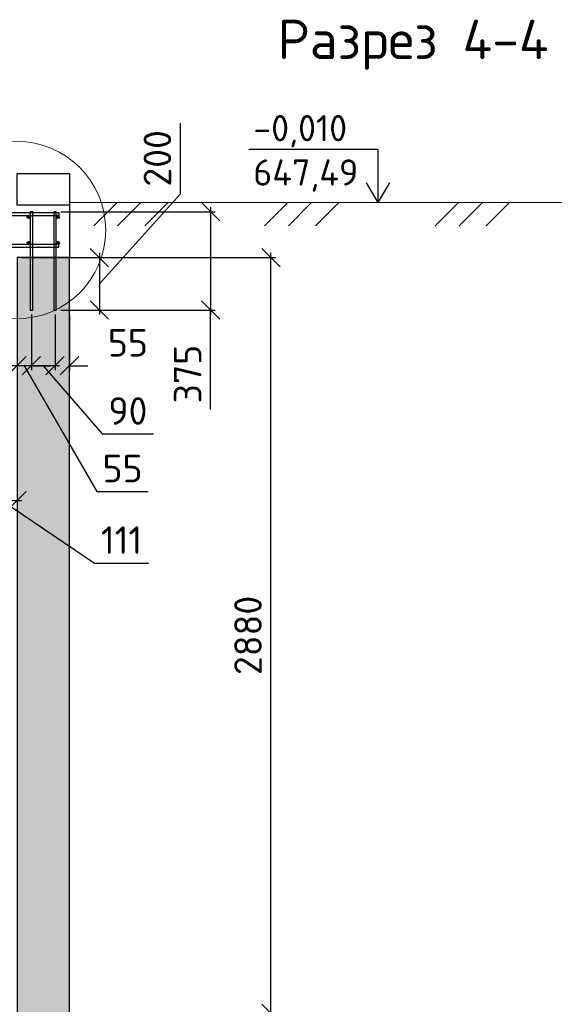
# Model space of a CAD drawing. Header units: millimetres. Extents: x 125896 to 2572636, y -120305 to 130347.
# Tile 125 of 256: x 332971 to 337050, y 107234 to 114740. Entities that reach past the tile are written whole.
import ezdxf

# ---------------------------------------------------------------- set-up
doc = ezdxf.new("R2010")
doc.units = ezdxf.units.MM
doc.linetypes.add('CENTER', pattern=[2, 1.25, -0.25, 0.25, -0.25])
for name, color, linetype, lineweight in [('Арматура', 152, 'Continuous', 40), ('ОСИ', 7, 'CENTER', 15), ('Столовая Двери и окна', 7, 'Continuous', 15), ('ТЕКСТ', 7, 'Continuous', 15)]:
    doc.layers.add(name, color=color, linetype=linetype, lineweight=lineweight)
doc.layers.add('Столовая - обозначения', color=7, linetype='Continuous')
doc.layers.add('ФВ-2', color=7, linetype='Continuous')
doc.styles.get("Standard").update_dxf_attribs({"font": 'isocpeur.ttf'})
doc.styles.add('ГОСТ', font='isocpeur.ttf')
doc.dimstyles.new('Осевые', dxfattribs={"dimscale": 0.7, "dimtxt": 450, "dimasz": 400, "dimexe": 100, "dimexo": 100, "dimgap": 100, "dimtad": 1, "dimdec": 0, "dimzin": 0, "dimdsep": 46, "dimtxsty": 'Standard', "dimblk": 'OBLIQUE', "dimcen": 9, "dimdle": 100, "dimazin": 0, "dimtm": 1e-09, "dimtfac": 1, "dimtdec": 0, "dimtofl": 0, "dimtmove": 0, "dimatfit": 3, "dimfxl": 1, "dimtolj": 1, "dimtzin": 0, "dimarcsym": 0})

# ---------------------------------------------------------------- blocks, each defined once
blk = doc.blocks.new('_OBLIQUE')
at = {"color": 0, "linetype": 'ByBlock'}
blk.add_line((-0.5, -0.5), (0.5, 0.5), dxfattribs=at)
blk = doc.blocks.new('*D107')
at = {"layer": 'Defpoints', "color": 0, "linetype": 'ByBlock', "lineweight": 20, "ltscale": 13, "transparency": 16777216}
for p in [(333061.3, 112526.7), (333240.8, 112526.7), (333061.3, 112102.3)]:
    blk.add_point(p, dxfattribs=at)
at = {"layer": 'ОСИ', "color": 0, "linetype": 'ByBlock', "lineweight": -2, "ltscale": 13, "transparency": 16777216}
for p, q in [((333061.3, 112491.7), (333061.3, 112067.3)), ((333240.8, 112491.7), (333240.8, 112067.3)), ((333275.8, 112102.3), (333026.3, 112102.3)), ((333151, 112102.3), (333600.6, 111582.5)), ((333600.6, 111582.5), (333992.6, 111582.5))]:
    blk.add_line(p, q, dxfattribs=at)
at = {"layer": 'ОСИ', "color": 0, "linetype": 'ByBlock', "lineweight": -2, "ltscale": 13, "transparency": 16777216, "xscale": 140, "yscale": 140, "zscale": 140, "rotation": 180}
blk.add_blockref('_OBLIQUE', (333061.3, 112102.3), dxfattribs=at)
at = {"layer": 'ОСИ', "color": 0, "linetype": 'ByBlock', "lineweight": -2, "ltscale": 13, "transparency": 16777216, "xscale": 140, "yscale": 140, "zscale": 140}
blk.add_blockref('_OBLIQUE', (333240.8, 112102.3), dxfattribs=at)
at = {"layer": 'ОСИ', "color": 0, "linetype": 'ByBlock', "ltscale": 13, "transparency": 16777216, "insert": (333796.6, 111757.5), "char_height": 210, "attachment_point": 5}
blk.add_mtext('\\A1;90', dxfattribs=at)
blk = doc.blocks.new('*D108')
at = {"layer": 'Defpoints', "color": 0, "linetype": 'ByBlock', "lineweight": 20, "ltscale": 13, "transparency": 16777216}
for p in [(333240.8, 112526.7), (333351.3, 112526.7), (333351.3, 112102.3)]:
    blk.add_point(p, dxfattribs=at)
at = {"layer": 'ОСИ', "color": 0, "linetype": 'ByBlock', "lineweight": -2, "ltscale": 13, "transparency": 16777216}
for p, q in [((333240.8, 112491.7), (333240.8, 112067.3)), ((333351.3, 112491.7), (333351.3, 112067.3)), ((333240.8, 112102.3), (333100.8, 112102.3)), ((333351.3, 112102.3), (333491.3, 112102.3))]:
    blk.add_line(p, q, dxfattribs=at)
at = {"layer": 'ОСИ', "color": 0, "linetype": 'ByBlock', "lineweight": -2, "ltscale": 13, "transparency": 16777216, "xscale": 140, "yscale": 140, "zscale": 140}
blk.add_blockref('_OBLIQUE', (333240.8, 112102.3), dxfattribs=at)
at = {"layer": 'ОСИ', "color": 0, "linetype": 'ByBlock', "lineweight": -2, "ltscale": 13, "transparency": 16777216, "xscale": 140, "yscale": 140, "zscale": 140, "rotation": 180}
blk.add_blockref('_OBLIQUE', (333351.3, 112102.3), dxfattribs=at)
at = {"layer": 'ОСИ', "color": 0, "linetype": 'ByBlock', "ltscale": 13, "transparency": 16777216, "insert": (333797, 112277.3), "char_height": 210, "attachment_point": 5}
blk.add_mtext('\\A1;55', dxfattribs=at)
blk = doc.blocks.new('*D109')
at = {"layer": 'Defpoints', "color": 0, "linetype": 'ByBlock', "lineweight": 20, "ltscale": 13, "transparency": 16777216}
for p in [(332951.3, 112776.7), (333061.3, 112526.7), (332951.3, 112102.3)]:
    blk.add_point(p, dxfattribs=at)
at = {"layer": 'ОСИ', "color": 0, "linetype": 'ByBlock', "lineweight": -2, "ltscale": 13, "transparency": 16777216}
for p, q in [((332951.3, 112741.7), (332951.3, 112067.3)), ((333061.3, 112491.7), (333061.3, 112067.3)), ((332951.3, 112102.3), (332811.3, 112102.3)), ((333061.3, 112102.3), (332951.3, 112102.3)), ((333006.3, 112102.3), (333560.2, 111143.7)), ((333061.3, 112102.3), (333201.3, 112102.3)), ((333560.2, 111143.7), (333952.2, 111143.7))]:
    blk.add_line(p, q, dxfattribs=at)
at = {"layer": 'ОСИ', "color": 0, "linetype": 'ByBlock', "lineweight": -2, "ltscale": 13, "transparency": 16777216, "xscale": 140, "yscale": 140, "zscale": 140}
blk.add_blockref('_OBLIQUE', (332951.3, 112102.3), dxfattribs=at)
at = {"layer": 'ОСИ', "color": 0, "linetype": 'ByBlock', "lineweight": -2, "ltscale": 13, "transparency": 16777216, "xscale": 140, "yscale": 140, "zscale": 140, "rotation": 180}
blk.add_blockref('_OBLIQUE', (333061.3, 112102.3), dxfattribs=at)
at = {"layer": 'ОСИ', "color": 0, "linetype": 'ByBlock', "ltscale": 13, "transparency": 16777216, "insert": (333756.2, 111318.7), "char_height": 210, "attachment_point": 5}
blk.add_mtext('\\A1;55', dxfattribs=at)
blk = doc.blocks.new('*D196')
at = {"layer": 'Defpoints', "color": 0, "linetype": 'ByBlock', "lineweight": 20, "ltscale": 13, "transparency": 16777216}
for p in [(332951.3, 112926.7), (334888, 112926.7), (332951.3, 107166.1)]:
    blk.add_point(p, dxfattribs=at)
at = {"layer": 'ОСИ', "color": 0, "linetype": 'ByBlock', "lineweight": -2, "ltscale": 13, "transparency": 16777216}
for p, q in [((334888, 107131.1), (334888, 112961.7)), ((332986.3, 112926.7), (334923, 112926.7)), ((332986.3, 107166.1), (334923, 107166.1))]:
    blk.add_line(p, q, dxfattribs=at)
at = {"layer": 'ОСИ', "color": 0, "linetype": 'ByBlock', "lineweight": -2, "ltscale": 13, "transparency": 16777216, "xscale": 140, "yscale": 140, "zscale": 140}
for p, rotation in [((334888, 112926.7), 90), ((334888, 107166.1), 270)]:
    blk.add_blockref('_OBLIQUE', p, dxfattribs=dict(at, rotation=rotation))
at = {"layer": 'ОСИ', "color": 0, "linetype": 'ByBlock', "ltscale": 13, "transparency": 16777216, "insert": (334713, 110046.4), "char_height": 210, "attachment_point": 5, "rotation": 90}
blk.add_mtext('\\A1;2880', dxfattribs=at)
blk = doc.blocks.new('*D197')
at = {"layer": 'Defpoints', "color": 0, "linetype": 'ByBlock', "lineweight": 25, "ltscale": 13, "transparency": 16777216}
for p in [(332951.3, 112926.7), (332729.8, 112868.9, -360), (332729.8, 111073.5)]:
    blk.add_point(p, dxfattribs=at)
at = {"layer": 'ОСИ', "color": 0, "linetype": 'ByBlock', "lineweight": -2, "ltscale": 13, "transparency": 16777216}
for p, q in [((332951.3, 112891.7), (332951.3, 111038.5)), ((332729.8, 112833.9), (332729.8, 111038.5)), ((332986.3, 111073.5), (332694.8, 111073.5)), ((332840.5, 111073.5), (333542.1, 110597.9)), ((333542.1, 110597.9), (333955.1, 110597.9))]:
    blk.add_line(p, q, dxfattribs=at)
at = {"layer": 'ОСИ', "color": 0, "linetype": 'ByBlock', "lineweight": -2, "ltscale": 13, "transparency": 16777216, "xscale": 140, "yscale": 140, "zscale": 140, "rotation": 180}
blk.add_blockref('_OBLIQUE', (332729.8, 111073.5), dxfattribs=at)
at = {"layer": 'ОСИ', "color": 0, "linetype": 'ByBlock', "lineweight": -2, "ltscale": 13, "transparency": 16777216, "xscale": 140, "yscale": 140, "zscale": 140}
blk.add_blockref('_OBLIQUE', (332951.3, 111073.5), dxfattribs=at)
at = {"layer": 'ОСИ', "color": 0, "linetype": 'ByBlock', "ltscale": 13, "transparency": 16777216, "insert": (333748.6, 110772.9), "char_height": 210, "attachment_point": 5}
blk.add_mtext('\\A1;111', dxfattribs=at)
blk = doc.blocks.new('*D213')
at = {"layer": 'Defpoints', "color": 0, "linetype": 'ByBlock', "lineweight": 20, "ltscale": 13, "transparency": 16777216}
for p in [(333250.8, 113276.7), (333250.8, 112526.7), (334427.7, 112526.7)]:
    blk.add_point(p, dxfattribs=at)
at = {"layer": 'ОСИ', "color": 0, "linetype": 'ByBlock', "lineweight": -2, "ltscale": 13, "transparency": 16777216}
for p, q in [((333285.8, 113276.7), (334462.7, 113276.7)), ((334427.7, 113311.7), (334427.7, 112491.7)), ((333285.8, 112526.7), (334462.7, 112526.7)), ((334427.7, 111769.1), (334427.7, 112526.7))]:
    blk.add_line(p, q, dxfattribs=at)
at = {"layer": 'ОСИ', "color": 0, "linetype": 'ByBlock', "lineweight": -2, "ltscale": 13, "transparency": 16777216, "xscale": 140, "yscale": 140, "zscale": 140}
for p, rotation in [((334427.7, 113276.7), 90), ((334427.7, 112526.7), 270)]:
    blk.add_blockref('_OBLIQUE', p, dxfattribs=dict(at, rotation=rotation))
at = {"layer": 'ОСИ', "color": 0, "linetype": 'ByBlock', "ltscale": 13, "transparency": 16777216, "insert": (334252.7, 112038.6), "char_height": 210, "attachment_point": 5, "rotation": 90}
blk.add_mtext('\\A1;375', dxfattribs=at)
blk = doc.blocks.new('*D214')
at = {"layer": 'Defpoints', "color": 0, "linetype": 'ByBlock', "lineweight": 20, "ltscale": 13, "transparency": 16777216}
for p in [(333351.3, 112926.7), (333351.3, 112526.7), (333579.9, 112526.7)]:
    blk.add_point(p, dxfattribs=at)
at = {"layer": 'ОСИ', "color": 0, "linetype": 'ByBlock', "lineweight": -2, "ltscale": 13, "transparency": 16777216}
for p, q in [((334196.9, 113413.4), (334196.9, 113952.4)), ((333579.9, 112726.7), (334196.9, 113413.4)), ((333579.9, 112961.7), (333579.9, 112491.7)), ((333386.3, 112926.7), (333614.9, 112926.7)), ((333386.3, 112526.7), (333614.9, 112526.7))]:
    blk.add_line(p, q, dxfattribs=at)
at = {"layer": 'ОСИ', "color": 0, "linetype": 'ByBlock', "lineweight": -2, "ltscale": 13, "transparency": 16777216, "xscale": 140, "yscale": 140, "zscale": 140}
for p, rotation in [((333579.9, 112926.7), 90), ((333579.9, 112526.7), 270)]:
    blk.add_blockref('_OBLIQUE', p, dxfattribs=dict(at, rotation=rotation))
at = {"layer": 'ОСИ', "color": 0, "linetype": 'ByBlock', "ltscale": 13, "transparency": 16777216, "insert": (334021.9, 113682.9), "char_height": 210, "attachment_point": 5, "rotation": 90}
blk.add_mtext('\\A1;200', dxfattribs=at)

msp = doc.modelspace()

# ---------------------------------------------------------------- hatches: boundary and pattern name
at = {"layer": 'Арматура'}
h = msp.add_hatch(color=256, dxfattribs=at)
edge = h.paths.add_edge_path()
edge.add_arc((333041.7, 113236.3), 10, 0, 360)
h = msp.add_hatch(color=256, dxfattribs=at)
edge = h.paths.add_edge_path()
edge.add_arc((333261.7, 113236.3), 10, 0, 360)
h = msp.add_hatch(color=256, dxfattribs=at)
edge = h.paths.add_edge_path()
edge.add_arc((333041.7, 113036.3), 10, 0, 360)
h = msp.add_hatch(color=256, dxfattribs=at)
edge = h.paths.add_edge_path()
edge.add_arc((333261.7, 113036.3), 10, 0, 360)
at = {"layer": 'ФВ-2', "lineweight": 20, "true_color": 0x000000}
h = msp.add_hatch(dxfattribs=at)
h.set_pattern_fill('ANSI35', color=18, scale=40)
h.paths.add_polyline_path([(320951.3, 113566.7), (320551.3, 113566.7), (320551.3, 107166.7), (320951.3, 107166.7)])
h.paths.add_polyline_path([(352811.3, 113566.7), (352411.3, 113566.7), (352411.3, 107166.7), (352811.3, 107166.7)])
h.paths.add_polyline_path([(333351.3, 112926.7), (332951.3, 112926.7), (332951.3, 107166.7), (333351.3, 107166.7)])
h.paths.add_polyline_path([(339811.3, 113326.7), (339411.3, 113326.7), (339411.3, 107166.7), (339811.3, 107166.7)])

# ---------------------------------------------------------------- linework, layer by layer
at = {"layer": 'Арматура'}
for centre in [(333041.7, 113236.3), (333261.7, 113236.3), (333041.7, 113036.3), (333261.7, 113036.3)]:
    msp.add_circle(centre, 10, dxfattribs=at)
at = {"layer": 'Столовая Двери и окна', "color": 18, "lineweight": 25, "true_color": 0x000000}
for p, q in [((335705.9, 113751.4), (334720.2, 113751.4)), ((335705.9, 113346.7), (335705.9, 113751.4)), ((335705.9, 113346.7), (335618.1, 113497.6)), ((335705.9, 113346.7), (335793.6, 113497.6))]:
    msp.add_line(p, q, dxfattribs=at)
at = {"layer": 'Столовая Двери и окна', "color": 18, "lineweight": 20, "true_color": 0x000000}
for p, q in [((339411.3, 113346.7), (333351.3, 113346.7)), ((333714.2, 113346.7), (333536.6, 113169.2)), ((333896.1, 113346.7), (333718.5, 113169.2)), ((334103.3, 113346.7), (333925.7, 113169.2)), ((335016.5, 113346.7), (334838.9, 113169.2)), ((335198.4, 113346.7), (335020.8, 113169.2)), ((335405.6, 113346.7), (335228, 113169.2)), ((336318.8, 113346.7), (336141.2, 113169.2)), ((336500.7, 113346.7), (336323.1, 113169.2)), ((336707.9, 113346.7), (336530.3, 113169.2))]:
    msp.add_line(p, q, dxfattribs=at)
at = {"layer": 'Столовая Двери и окна', "color": 18, "lineweight": 30, "true_color": 0x000000}
msp.add_line((333351.3, 113326.7), (333351.3, 112926.7), dxfattribs=at)
for points in [[(333351.3, 113326.7), (332951.3, 113326.7), (332951.3, 113566.7), (333351.3, 113566.7)], [(333351.3, 112926.7), (332951.3, 112926.7), (332951.3, 107166.7), (333351.3, 107166.7)]]:
    msp.add_lwpolyline(points, close=True, dxfattribs=at)
at = {"layer": 'Столовая Двери и окна', "color": 146, "lineweight": 30, "true_color": 0x105689}
for points in [[(332049, 113246.7), (333271.3, 113246.7), (333271.3, 113266.7), (332035.3, 113266.7), (332035.3, 113266.7), (332035.3, 113266.7)], [(332011.3, 113006.3), (333270.3, 113006.3), (333270.3, 113026.3), (332011.3, 113026.3), (332011.3, 113026.3), (332011.3, 113026.3)]]:
    msp.add_lwpolyline(points, dxfattribs=at)
at = {"layer": 'Столовая Двери и окна', "color": 5, "lineweight": 30}
for points in [[(333071.3, 113276.7), (333051.3, 113276.7), (333051.3, 112526.7), (333071.3, 112526.7)], [(333250.8, 113276.7), (333230.8, 113276.7), (333230.8, 112526.7), (333250.8, 112526.7)]]:
    msp.add_lwpolyline(points, close=True, dxfattribs=at)
at = {"layer": 'Столовая Двери и окна', "color": 18, "lineweight": 20, "true_color": 0x000000}
msp.add_circle((332951.3, 113136.3), 675.9, dxfattribs=at)

# ---------------------------------------------------------------- texts
at = {"insert": (226281.3, 113282.4), "char_height": 250, "attachment_point": 1, "style": 'ГОСТ'}
msp.add_mtext_dynamic_manual_height_columns('\\A1;\\pi9384.38;{\\H1.5152x;\\P\\pi1250;Общие указания\\P\\pi250;}1.^IРабочая документация разработана в соответствии с заданием на проектирование, требованиями действующих технических регламентов, стандартов, сводов правил и других документов, содержащих установленные требования.\\P2.^IРабочая документация выполнена в соответствии со следующими нормативными и техническими документами:\\P-^IСП 20.13330.2016 "Нагрузки и Воздействия";\\P-^IСП 63.13330.2012 "Бетонные и железобетонные конструкции. Основные положения";\\P-^IСП 22.13330.2016 "Основания зданий и сооружений";\\P-^IСП 45.13330.2012 "Земляные сооружения, основания и фундаменты".\\P3.   За относительную отметку 0,000 принята отметка чистого пола первого этажа.\\P4.^IПеречень видов работ, для которых необходимо составлять акты освидетельствования скрытых работ:\\P-^Iармирование конструкций;\\P-^Iосвидетельствование опалубки перед бетонированием;\\P-^Iвыполнение сварочных работ;\\P-^Iотбор контрольных проб бетона;\\P-^Iсоответствие законченных железобетонных конструкций проекту с отображением качества работ;\\P-^Iустройство монолитных конструкций, выполняемых в зимнее время;  \\P\\pi0;  -    устройство гидроизоляции;\\P\\pi250;-^Iуплотнение грунтов и обратную засыпку.\\PЗапрещается выполнение последующих работ при отсутствии актов освидетельствования предшествующих скрытых работ во всех случаях.\\P\\pi0;        5. Проект рассчитан на производство работ в период положительных температур. В случае выполнения работ при отрицательных температурах необходимо выполнять требования СНиП часть 3 по производству работ и ППР.\\P        6. При минимальной температуре воздуха до минус 15°С допускается: выдерживание бетона в конструкции методом термоса, при предварительном разогреве бетонной смеси, форсированный электроразогрев бетона в конструкции с повторным уплотнением.\\P\\pi250;При минимальной температуре воздуха до минус 25°С допускается: обогрев бетона в греющей опалубке с помощью низкотемпературных электронагревателей, электродный сквозной прогрев бетона, электрообогрев с помощью греющего провода.\\P\\pi0;7. При отрицательной температуре воздуха уплотнение грунта обратной засыпки в траншеях должно \\Pосуществляться до достижения коэффициента уплотнения 0,98. \\PВремя уплотнения грунта в зависимости от температуры воздуха: \\P\\pi250;-^Iпри t{\\H0.7x;\\So^ ;}-5, 90-120 минут; при t{\\H0.7x;\\So^ ;\\H1.42857x;-10, 60-90 минут; }при t{\\H0.7x;\\So^ ;\\H1.42857x;-20, 40-60 минут; }при t{\\H0.7x;\\So^ ;\\H1.42857x;-30, 20-30 минут;\\P\\pi0;Работы по выполнению насыпей и обратных засыпок при отрицательных температурах должны производить с учетом следующих требований:\\P\\pi250;-^Iподготовку поверхности (основания) насыпи и обратных засыпок следует выполнять с полным удалением снега, льда, промерзшего слоя слабого и пучинистого грунта на всю его глубину;\\P-^Iотсыпку в насыпь и обратные засыпки грунтов необходимо производить при их природной влажности и в талом состоянии с содержанием комьев мерзлого грунта, не превышающим требований, приведенных в приложении М СП 45.13330.2017. Свод правил. Земляные сооружения, основания и фундаменты., и, как правило, на не промерзшие ранее отсыпанные и уплотненные слои. В отдельных случаях при согласовании с автором проекта допускается грунты отсыпать на непучинистые грунты, промерзшие на глубину не более 15 см;\\P-^Iпри пониженной влажности отсыпанных грунтов для их уплотнения следует применять более тяжелое грунтоуплотняющее оборудование; \\P-^Iработы по отсыпке и уплотнению каждого слоя должны выполнять в течение одной рабочей смены; - при выполнении насыпей из глинистых грунтов при обильном снеговыпадении все работы должны быть прекращены; - перерывы в работах по выполнению насыпей и обратных засыпок допускаются только при условиях, что за время перерыва глубина промерзания ранее уплотненных пучинистых грунтов не превысит 15 см или на время перерыва ранее уплотненные грунты утепляются специальными средствами (например, маловлажным рыхлым грунтом, который в последующем удаляется); - все работы по отсыпке грунтов и их уплотнению выполняют с повышенной интенсивностью.}', width=20474.372, gutter_width=5800, heights=[24436.9], dxfattribs=at)
at = {"layer": 'Столовая - обозначения', "lineweight": 25}
for s, p in [('-0,010', (334753.3, 113813.5)), ('647,49', (334753.3, 113475.4))]:
    msp.add_text(s, height=200, dxfattribs=at).set_placement(p)
at = {"layer": 'ТЕКСТ', "lineweight": 25}
msp.add_text('Разрез 4-4', height=300, dxfattribs=at).set_placement((334937.7, 114440.2))

# ---------------------------------------------------------------- dimensions: what is measured, and where the dimension line sits
at = {"layer": 'ОСИ', "linetype": 'ByBlock', "ltscale": 13}
for base, p1, p2, picture, middle in [((333579.9, 112526.7), (333351.3, 112926.7), (333351.3, 112526.7), '*D214', (334196.9, 113483.4)), ((334427.7, 112526.7), (333250.8, 113276.7), (333250.8, 112526.7), '*D213', (334372.4, 112038.6))]:
    dim = msp.add_linear_dim(base=base, p1=p1, p2=p2, angle=90, dimstyle='Осевые', override={"dimtxt": 300, "dimasz": 200, "dimexe": 50, "dimexo": 50, "dimlfac": 0.5, "dimdle": 50, "dimtmove": 1}, dxfattribs=at)
    dim.commit()
    dim.dimension.update_dxf_attribs({"geometry": picture, "text_midpoint": middle, "dimtype": 160})
dim = msp.add_linear_dim(base=(334888, 112926.7), p1=(332951.3, 107166.1), p2=(332951.3, 112926.7), angle=90, dimstyle='Осевые', override={"dimtxt": 300, "dimasz": 200, "dimexe": 50, "dimexo": 50, "dimlfac": 0.5, "dimdle": 50, "dimtmove": 1}, dxfattribs=at)
dim.commit()
dim.dimension.update_dxf_attribs({"geometry": '*D196', "text_midpoint": (334713, 110046.4)})
for base, p1, p2, picture, middle in [((332729.8, 111073.5), (332951.3, 112926.7), (332729.8, 112868.9, -360), '*D197', (333612.1, 110597.9)), ((332951.3, 112102.3), (333061.3, 112526.7), (332951.3, 112776.7), '*D109', (333630.2, 111143.7)), ((333061.3, 112102.3), (333240.8, 112526.7), (333061.3, 112526.7), '*D107', (333670.6, 111582.5)), ((333351.3, 112102.3), (333240.8, 112526.7), (333351.3, 112526.7), '*D108', (333797, 112102.3))]:
    dim = msp.add_linear_dim(base=base, p1=p1, p2=p2, dimstyle='Осевые', override={"dimtxt": 300, "dimasz": 200, "dimexe": 50, "dimexo": 50, "dimlfac": 0.5, "dimdle": 50, "dimtmove": 1}, dxfattribs=at)
    dim.commit()
    dim.dimension.update_dxf_attribs({"geometry": picture, "text_midpoint": middle, "dimtype": 160})

doc.saveas('drawing.dxf')
